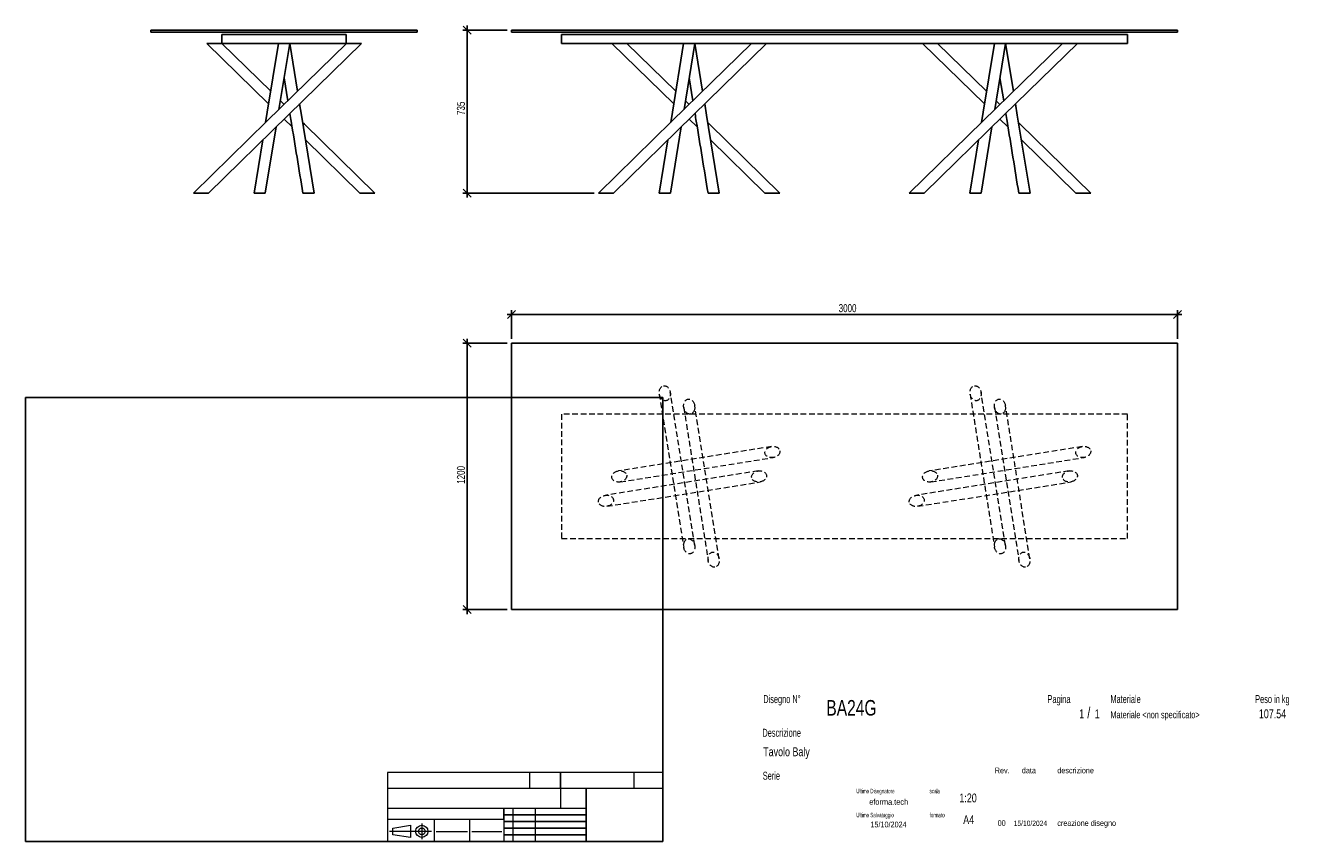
# Model space of a CAD drawing. Header units: millimetres. Extents: x 2 to 291, y 2 to 186.
import ezdxf

# ---------------------------------------------------------------- set-up
doc = ezdxf.new("R2010")
doc.units = ezdxf.units.MM
doc.linetypes.add('HIDDEN', pattern=[1.905, 1.27, -0.635])
doc.layers.add('FORMAT', color=7, linetype='Continuous')
doc.styles.add('SLDTEXTSTYLE0', font='TXT', dxfattribs={"width": 0.605})
doc.styles.add('SLDTEXTSTYLE1', font='TXT', dxfattribs={"width": 0.75})
doc.dimstyles.new('SLDDIMSTYLE0', dxfattribs={"dimtxt": 1.8, "dimasz": 1.8, "dimexe": 0, "dimexo": 0.0625, "dimgap": 0.45, "dimtad": 1, "dimlfac": 20, "dimrnd": 1e-09, "dimzin": 12, "dimdsep": 46, "dimtxsty": 'SLDTEXTSTYLE1', "dimblk1": 'OBLIQUE', "dimblk2": 'OBLIQUE', "dimsah": 1, "dimcen": 0.09, "dimadec": 0, "dimazin": 3, "dimtfac": 1, "dimtmove": 0, "dimatfit": 0, "dimldrblk": 'OBLIQUE', "dimfxl": 0, "dimfrac": 2, "dimtolj": 1, "dimtzin": 12, "dimarcsym": 0})

# ---------------------------------------------------------------- blocks, each defined once
blk = doc.blocks.new('_Oblique')
at = {"color": 0, "linetype": 'ByBlock', "lineweight": -2}
blk.add_line((-0.5, -0.5), (0.5, 0.5), dxfattribs=at)
blk = doc.blocks.new('_D')
at = {"layer": 'FORMAT', "color": 7}
for p, q in [((110.97, 185.31), (100.97, 185.31)), ((101.97, 185.31), (101.97, 186.31)), ((101.97, 185.31), (101.97, 148.56)), ((130.53, 148.56), (100.97, 148.56)), ((101.97, 148.56), (101.97, 147.56))]:
    blk.add_line(p, q, dxfattribs=at)
at = {"layer": 'FORMAT', "color": 7, "xscale": 1.8, "yscale": 1.8}
for p, rotation in [((101.97, 185.31), 270.0000000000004), ((101.97, 148.56), 90.0000000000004)]:
    blk.add_blockref('_Oblique', p, dxfattribs=dict(at, rotation=rotation))
at = {"layer": 'FORMAT', "color": 7, "insert": (99.65, 166.17), "char_height": 1.8, "attachment_point": 1, "rotation": 90, "style": 'SLDTEXTSTYLE1'}
blk.add_mtext('735', dxfattribs=at)
blk = doc.blocks.new('_D_1')
at = {"layer": 'FORMAT', "color": 7}
for p, q in [((101.97, 114.73), (101.97, 115.73)), ((110.97, 114.73), (100.97, 114.73)), ((101.97, 114.73), (101.97, 54.73)), ((110.97, 54.73), (100.97, 54.73)), ((101.97, 54.73), (101.97, 53.73))]:
    blk.add_line(p, q, dxfattribs=at)
at = {"layer": 'FORMAT', "color": 7, "xscale": 1.8, "yscale": 1.8}
for p, rotation in [((101.97, 114.73, 17.25), 270.0000000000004), ((101.97, 54.73, 17.25), 90.0000000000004)]:
    blk.add_blockref('_Oblique', p, dxfattribs=dict(at, rotation=rotation))
at = {"layer": 'FORMAT', "color": 7, "insert": (99.65, 83.07), "char_height": 1.8, "attachment_point": 1, "rotation": 90, "style": 'SLDTEXTSTYLE1'}
blk.add_mtext('1200', dxfattribs=at)
blk = doc.blocks.new('_D_2')
at = {"layer": 'FORMAT', "color": 7}
for p, q in [((111.97, 121.23), (110.97, 121.23)), ((111.97, 115.73), (111.97, 122.23)), ((261.97, 121.23), (111.97, 121.23)), ((261.97, 115.73), (261.97, 122.23)), ((261.97, 121.23), (262.97, 121.23))]:
    blk.add_line(p, q, dxfattribs=at)
at = {"layer": 'FORMAT', "color": 7, "xscale": 1.8, "yscale": 1.8}
blk.add_blockref('_Oblique', (111.97, 121.23, 17.25), dxfattribs=at)
at = {"layer": 'FORMAT', "color": 7, "xscale": 1.8, "yscale": 1.8, "rotation": 180.0000000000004}
blk.add_blockref('_Oblique', (261.97, 121.23, 17.25), dxfattribs=at)
at = {"layer": 'FORMAT', "color": 7, "insert": (185.64, 123.55), "char_height": 1.8, "attachment_point": 1, "style": 'SLDTEXTSTYLE1'}
blk.add_mtext('3000', dxfattribs=at)

msp = doc.modelspace()

# ---------------------------------------------------------------- linework, layer by layer
at = {"color": 7, "linetype": 'Continuous', "lineweight": 25}
for p, q in [((30.72206, 185.31232), (30.72206, 184.81232)), ((30.72206, 185.31232), (90.72206, 185.31232)), ((30.72206, 184.81232), (90.72206, 184.81232)), ((90.72206, 185.31232), (90.72206, 184.81232)), ((111.97316, 185.31232), (261.97316, 185.31232)), ((111.97316, 185.31232), (111.97316, 184.81232)), ((111.97316, 184.81232), (261.97316, 184.81232)), ((261.97316, 185.31232), (261.97316, 184.81232)), ((43.28183, 182.31232), (57.23464, 168.66282)), ((43.28183, 182.31232), (46.66228, 182.31232)), ((57.69945, 171.51511), (46.66229, 182.31232)), ((46.72206, 182.31232), (46.72206, 184.31232)), ((46.72206, 184.31232), (74.72206, 184.31232)), ((46.72206, 182.31232), (74.72206, 182.31232)), ((59.45899, 182.31232), (59.46065, 182.3021)), ((59.55816, 167.41963), (61.98513, 182.31232)), ((63.74467, 171.51511), (61.98513, 182.31232)), ((74.72206, 182.31232), (74.72206, 184.31232)), ((74.78184, 182.31232), (74.79326, 182.31232)), ((74.79326, 182.31232), (78.16229, 182.31232)), ((123.22316, 184.31232), (250.72316, 184.31232)), ((123.22316, 182.31232), (123.22316, 184.31232)), ((123.22316, 182.31232), (150.71014, 182.31232)), ((134.53292, 182.31232), (148.48573, 168.66282)), ((148.95055, 171.51511), (137.91339, 182.31232)), ((150.71008, 182.31232), (150.71175, 182.3021)), ((150.71014, 182.31232), (153.23623, 182.31232)), ((150.80926, 167.41963), (153.23623, 182.31232)), ((154.99576, 171.51511), (153.23623, 182.31232)), ((153.23623, 182.31232), (220.71014, 182.31232)), ((204.53292, 182.31232), (218.48573, 168.66282)), ((218.95055, 171.51511), (207.91339, 182.31232)), ((220.71008, 182.31232), (220.71175, 182.3021)), ((220.71014, 182.31232), (223.23623, 182.31232)), ((220.80926, 167.41963), (223.23623, 182.31232)), ((224.99576, 171.51511), (223.23623, 182.31232)), ((223.23623, 182.31232), (250.72316, 182.31232)), ((250.72316, 182.31232), (250.72316, 184.31232)), ((60.72206, 174.5617), (61.56589, 169.3837)), ((151.97316, 174.5617), (152.81698, 169.3837)), ((221.97316, 174.5617), (222.81698, 169.3837)), ((60.72206, 168.55822), (59.87823, 169.3837)), ((151.97315, 168.55822), (151.12933, 169.3837)), ((221.97315, 168.55822), (221.12933, 169.3837)), ((60.72206, 165.25121), (62.52709, 163.48542)), ((151.97316, 165.25121), (153.77819, 163.48542)), ((221.97316, 165.25121), (223.77819, 163.48542)), ((56.48513, 148.56232), (58.91703, 163.48542)), ((147.73623, 148.56232), (150.16812, 163.48542)), ((217.73623, 148.56232), (220.16812, 163.48542)), ((55.91182, 160.54554), (53.95899, 148.56232)), ((65.5323, 160.54554), (77.78183, 148.56232)), ((147.16291, 160.54554), (145.21008, 148.56232)), ((156.7834, 160.54554), (169.03292, 148.56232)), ((217.16291, 160.54554), (215.21008, 148.56232)), ((226.7834, 160.54554), (239.03292, 148.56232)), ((40.28183, 148.56232), (40.29326, 148.56232)), ((40.29326, 148.56232), (43.66227, 148.56232)), ((53.95899, 148.56232), (56.48508, 148.56232)), ((64.95904, 148.56232), (66.48969, 148.56232)), ((66.48969, 148.56232), (67.48513, 148.56232)), ((77.78185, 148.56232), (81.16229, 148.56232)), ((131.53292, 148.56232), (131.54435, 148.56232)), ((131.54435, 148.56232), (134.91337, 148.56232)), ((145.21008, 148.56232), (147.73617, 148.56232)), ((156.21014, 148.56232), (157.74079, 148.56232)), ((157.74079, 148.56232), (158.73623, 148.56232)), ((169.03295, 148.56232), (172.41339, 148.56232)), ((201.53292, 148.56232), (201.54435, 148.56232)), ((201.54435, 148.56232), (204.91337, 148.56232)), ((215.21008, 148.56232), (217.73617, 148.56232)), ((226.21014, 148.56232), (227.74079, 148.56232)), ((227.74079, 148.56232), (228.73623, 148.56232)), ((239.03295, 148.56232), (242.41339, 148.56232)), ((111.97316, 114.73256), (111.97316, 54.73256)), ((261.97316, 114.73256), (111.97316, 114.73256)), ((261.97316, 54.73256), (261.97316, 114.73256)), ((111.97316, 54.73256), (261.97316, 54.73256))]:
    msp.add_line(p, q, dxfattribs=at)
at = {"color": 7, "linetype": 'HIDDEN', "lineweight": 18}
for p, q in [((145.23874, 103.28577), (150.73874, 68.78577)), ((153.20757, 69.17935), (147.70757, 103.67935)), ((215.23874, 103.28577), (220.73874, 68.78577)), ((223.20757, 69.17935), (217.70757, 103.67935)), ((123.22316, 98.73256), (123.22316, 70.73256)), ((250.72316, 98.73256), (123.22316, 98.73256)), ((150.73874, 100.28577), (156.23874, 65.78577)), ((158.70757, 66.17935), (153.20757, 100.67935)), ((220.73874, 100.28577), (226.23874, 65.78577)), ((228.70757, 66.17935), (223.20757, 100.67935)), ((250.72316, 70.73256), (250.72316, 98.73256)), ((170.52637, 91.46697), (136.02637, 85.96697)), ((240.52637, 91.46697), (206.02637, 85.96697)), ((136.41995, 83.49814), (170.91995, 88.99814)), ((206.41995, 83.49814), (240.91995, 88.99814)), ((167.52637, 85.96697), (133.02637, 80.46697)), ((237.52637, 85.96697), (203.02637, 80.46697)), ((133.41995, 77.99814), (167.91995, 83.49814)), ((203.41995, 77.99814), (237.91995, 83.49814)), ((123.22316, 70.73256), (250.72316, 70.73256))]:
    msp.add_line(p, q, dxfattribs=at)
at = {"color": 7, "linetype": 'Continuous', "lineweight": 25, "flags": 128}
for points in [[(74.78183, 182.31232), (56.82402, 164.74493), (40.28183, 148.56232)], [(43.66229, 148.56232), (61.6201, 166.12972), (78.16229, 182.31232)], [(59.45899, 182.31232), (56.92869, 166.78541), (56.55295, 164.47975)], [(166.03292, 182.31232), (148.07512, 164.74493), (131.53292, 148.56232)], [(134.91339, 148.56232), (152.87119, 166.12972), (169.41339, 182.31232)], [(150.71008, 182.31232), (148.17979, 166.78541), (147.80405, 164.47975)], [(236.03292, 182.31232), (218.07512, 164.74493), (201.53292, 148.56232)], [(204.91339, 148.56232), (222.87119, 166.12972), (239.41339, 182.31232)], [(220.71008, 182.31232), (218.17979, 166.78541), (217.80405, 164.47975)], [(67.48513, 148.56232), (64.62228, 166.12972), (64.20948, 168.66282)], [(158.73623, 148.56232), (155.87338, 166.12972), (155.46058, 168.66282)], [(228.73623, 148.56232), (225.87338, 166.12972), (225.46058, 168.66282)], [(81.16229, 148.56232), (65.29036, 164.08924), (64.89117, 164.47975)], [(172.41339, 148.56232), (156.54145, 164.08924), (156.14226, 164.47975)], [(242.41339, 148.56232), (226.54145, 164.08924), (226.14226, 164.47975)]]:
    msp.add_lwpolyline(points, dxfattribs=at)
at = {"color": 7, "linetype": 'HIDDEN', "lineweight": 18}
for centre, major_axis in [((146.47316, 103.48256), (-0.26763, 1.6788)), ((216.47316, 103.48256), (-0.26763, 1.6788)), ((151.97316, 100.48256), (0.26763, -1.6788)), ((221.97316, 100.48256), (0.26763, -1.6788)), ((170.72316, 90.23256), (1.6788, 0.26763)), ((240.72316, 90.23256), (1.6788, 0.26763)), ((136.22316, 84.73256), (1.6788, 0.26763)), ((167.72316, 84.73256), (-1.6788, -0.26763)), ((206.22316, 84.73256), (1.6788, 0.26763)), ((237.72316, 84.73256), (-1.6788, -0.26763)), ((133.22316, 79.23256), (-1.6788, -0.26763)), ((203.22316, 79.23256), (-1.6788, -0.26763)), ((151.97316, 68.98256), (-0.26763, 1.6788)), ((221.97316, 68.98256), (-0.26763, 1.6788)), ((157.47316, 65.98256), (0.26763, -1.6788)), ((227.47316, 65.98256), (0.26763, -1.6788))]:
    msp.add_ellipse(centre, major_axis=major_axis, ratio=0.735294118, dxfattribs=at)
at = {"color": 7, "linetype": 'Continuous', "lineweight": 25}
for points in [[(62.03071, 166.5314), (62.12775, 165.93591), (63.10404, 159.94507), (64.08002, 153.95604), (64.95899, 148.56232)], [(153.2818, 166.5314), (153.37885, 165.93591), (154.35514, 159.94507), (155.33112, 153.95604), (156.21008, 148.56232)], [(223.2818, 166.5314), (223.37885, 165.93591), (224.35514, 159.94507), (225.33112, 153.95604), (226.21008, 148.56232)]]:
    msp.add_open_spline(points, degree=3, knots=[0, 0, 0, 0, 0.099401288, 1, 1, 1, 1], dxfattribs=at)
at = {"layer": 'FORMAT', "color": 251, "true_color": 0x484848}
for p, q in [((2.5, 102.5), (146, 102.5)), ((2.5, 102.5), (2.5, 2.5)), ((146, 102.5), (146, 2.5)), ((2.5, 2.5), (146, 2.5))]:
    msp.add_line(p, q, dxfattribs=at)
at = {"layer": 'FORMAT', "color": 251, "lineweight": 18, "true_color": 0x484848}
for p, q in [((146, 18), (84, 18)), ((84, 18), (84, 2.5)), ((116, 18), (116, 14.5)), ((139.5, 18), (139.5, 14.5)), ((84, 14.5), (146, 14.5)), ((84, 10), (123, 10)), ((112.25, 10), (112.25, 2.5)), ((117.25, 10), (117.25, 2.5)), ((123, 10), (128.75, 10)), ((84, 7.5), (110.25, 7.5)), ((85.22616, 5.51421), (89.22616, 6.13921)), ((89.22616, 6.13921), (89.22616, 3.38921)), ((91.73012, 6.52038), (91.73012, 3.03025)), ((94.5, 7.5), (94.5, 2.5)), ((102.5, 7.5), (102.5, 2.5)), ((110.25, 7.5), (110.25, 2.5)), ((93.94146, 4.76421), (84.44672, 4.76421)), ((85.22616, 4.01421), (85.22616, 5.51421)), ((89.22616, 3.38921), (85.22616, 4.01421)), ((95, 4.75), (102, 4.75)), ((103, 4.75), (109.75, 4.75))]:
    msp.add_line(p, q, dxfattribs=at)
at = {"layer": 'FORMAT', "color": 7}
for p, q in [((123, 14.5), (123, 18)), ((128.75, 10), (128.75, 14.5)), ((110.25, 7.5), (110.25, 10)), ((128.75, 2.5), (128.75, 10)), ((110.25, 8.5), (128.75, 8.5)), ((110.25, 7), (128.75, 7)), ((110.25, 5.5), (128.75, 5.5)), ((110.25, 4), (128.75, 4)), ((110.25, 2.5), (128.75, 2.5))]:
    msp.add_line(p, q, dxfattribs=at)
at = {"layer": 'FORMAT', "color": 7, "lineweight": 18}
msp.add_line((123, 14.5), (123, 10), dxfattribs=at)
at = {"layer": 'FORMAT', "color": 251, "lineweight": 18, "true_color": 0x484848}
for radius in [1.375, 0.75]:
    msp.add_circle((91.73012, 4.76421), radius, dxfattribs=at)

# ---------------------------------------------------------------- texts
at = {"color": 18, "linetype": 'Continuous', "lineweight": 0, "true_color": 0x060606, "insert": (280.29073, 32.24796), "char_height": 2, "attachment_point": 1, "style": 'SLDTEXTSTYLE1'}
msp.add_mtext('107.54', dxfattribs=at)
at = {"layer": 'FORMAT', "color": 18, "true_color": 0x060606}
for s, insert, char_height, attachment_point, style in [('Disegno N°', (168.65209, 35.46055), 1.8, 1, 'SLDTEXTSTYLE0'), ('Pagina', (232.68578, 35.4642), 1.8, 1, 'SLDTEXTSTYLE0'), ('Materiale', (246.84637, 35.4642), 1.8, 1, 'SLDTEXTSTYLE0'), ('Peso in kg', (279.45834, 35.4642), 1.8, 1, 'SLDTEXTSTYLE0'), ('BA24G', (182.85785, 34.35127), 3.5, 1, 'SLDTEXTSTYLE1'), ('1', (239.82456, 32.24796), 2, 1, 'SLDTEXTSTYLE1'), ('/', (241.64155, 32.74597), 2.5, 1, 'SLDTEXTSTYLE1'), ('1', (243.32047, 32.24796), 2, 1, 'SLDTEXTSTYLE1'), ('Materiale <non specificato>', (246.84637, 31.8349), 1.5875, 1, 'SLDTEXTSTYLE1'), ('Descrizione', (168.45959, 27.87301), 1.8, 1, 'SLDTEXTSTYLE0'), ('Tavolo Baly', (168.65209, 23.69153), 2, 1, 'SLDTEXTSTYLE1'), ('Serie', (168.54671, 18.20074), 1.8, 1, 'SLDTEXTSTYLE0'), ('Rev.', (220.80434, 19.14061), 1.3, 1, 'SLDTEXTSTYLE1'), ('data', (226.90583, 19.14061), 1.3, 1, 'SLDTEXTSTYLE1'), ('descrizione', (234.88928, 19.14061), 1.3, 1, 'SLDTEXTSTYLE1'), ('Ultimo Disegnatore', (189.61829, 14.3444), 1, 1, 'SLDTEXTSTYLE0'), ('scala', (206.10636, 14.3444), 1, 1, 'SLDTEXTSTYLE0'), ('1:20', (212.8317, 13.28812), 2, 1, 'SLDTEXTSTYLE1'), ('Ultimo Salvataggio', (189.61829, 8.93841), 1, 1, 'SLDTEXTSTYLE0'), ('formato', (206.10636, 8.93841), 1, 1, 'SLDTEXTSTYLE0'), ('15/10/2024', (196.86819, 6.95548), 1.3, 2, 'SLDTEXTSTYLE1'), ('A4', (213.69281, 8.39825), 2, 1, 'SLDTEXTSTYLE1'), ('00', (221.45534, 7.2775), 1.3, 1, 'SLDTEXTSTYLE1'), ('15/10/2024', (225.06555, 7.1779), 1.2, 1, 'SLDTEXTSTYLE1'), ('creazione disegno', (234.88928, 7.2775), 1.3, 1, 'SLDTEXTSTYLE1')]:
    msp.add_mtext(s, dxfattribs=dict(at, insert=insert, char_height=char_height, attachment_point=attachment_point, style=style))
at = {"layer": 'FORMAT', "color": 18, "true_color": 0x020202, "insert": (196.90354, 12.06285), "char_height": 1.3229167, "attachment_point": 2, "style": 'SLDTEXTSTYLE1'}
msp.add_mtext('eforma.tech', dxfattribs=at)

# ---------------------------------------------------------------- dimensions: what is measured, and where the dimension line sits
at = {"layer": 'FORMAT', "color": 7}
for base, p1, p2, picture, middle in [((101.97316, 148.56232), (111.97316, 185.31232), (131.53286, 148.56232), '_D', (101.97316, 168.16013)), ((101.97316, 54.73256), (111.97316, 114.73256), (111.97316, 54.73256), '_D_1', (101.97316, 85.73485))]:
    dim = msp.add_linear_dim(base=base, p1=p1, p2=p2, angle=90, dimstyle='SLDDIMSTYLE0', dxfattribs=at)
    dim.commit()
    dim.dimension.update_dxf_attribs({"geometry": picture, "text_midpoint": middle, "dimtype": 160})
dim = msp.add_linear_dim(base=(111.97316, 121.23256), p1=(261.97316, 114.73256), p2=(111.97316, 114.73256), dimstyle='SLDDIMSTYLE0', dxfattribs=at)
dim.commit()
dim.dimension.update_dxf_attribs({"geometry": '_D_2', "text_midpoint": (188.30378, 121.23256), "dimtype": 160})

doc.saveas('drawing.dxf')
